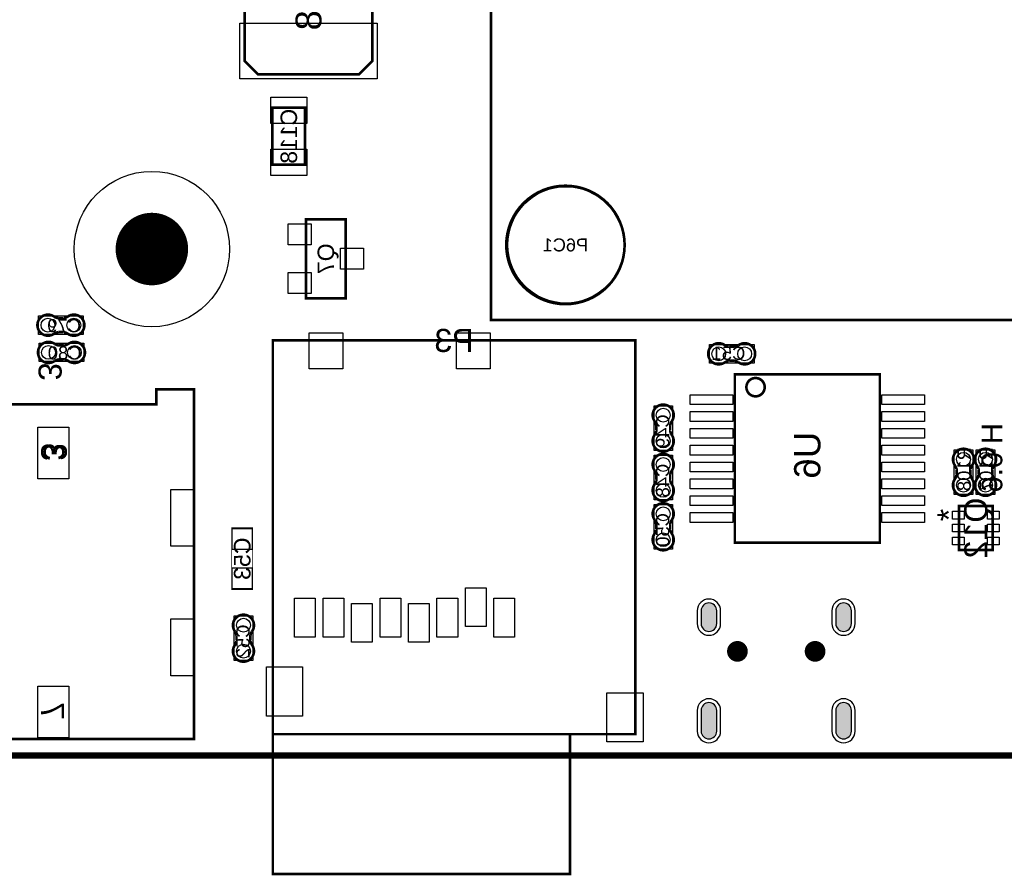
# Model space of a CAD drawing. Extents: x -1 to 140, y -97 to 0.
# Tile 5 of 8: x 47 to 85, y -97 to -64. Entities that reach past the tile are written whole.
import ezdxf
from ezdxf.enums import TextEntityAlignment as Align

# ---------------------------------------------------------------- set-up
doc = ezdxf.new("R2010")
doc.units = 0
doc.header["$MEASUREMENT"] = 0
for name, color, linetype in [('ASSEMBLY_OUTLINES_BTM', 191, 'CONTINUOUS'), ('ASSEMBLY_REF_DES_BTM', 191, 'CONTINUOUS'), ('BOARD_OUTLINE', 10, 'CONTINUOUS'), ('MOUNTING_HOLE_PADS_LAYER_5', 181, 'CONTINUOUS'), ('MOUNTING_HOLES_LAYER_BOTT6', 42, 'CONTINUOUS'), ('PART_HOLES_LAYER_BOTTOM', 30, 'CONTINUOUS'), ('PART_PADS_LAYER_BOTTOM', 181, 'CONTINUOUS'), ('PART_PADS_SMD_BTM', 181, 'CONTINUOUS')]:
    doc.layers.add(name, color=color, linetype=linetype)
doc.styles.add('ARIAL', font='arial.ttf')
doc.styles.add('VERIBEST_GERBER_0', font='arial.ttf')

msp = doc.modelspace()

# ---------------------------------------------------------------- hatches: boundary and pattern name
at = {"layer": 'PART_HOLES_LAYER_BOTTOM'}
for points in [[(73.524, -86.413022, 1), (72.924, -86.413022), (72.924, -86.913022, 1), (73.524, -86.913022)], [(78.724, -86.413022, 1), (78.124, -86.413022), (78.124, -86.913022, 1), (78.724, -86.913022)], [(73.524, -90.263022, 1), (72.924, -90.263022), (72.924, -91.063022, 1), (73.524, -91.063022)], [(78.724, -90.263022, 1), (78.124, -90.263022), (78.124, -91.063022, 1), (78.724, -91.063022)]]:
    msp.add_hatch(color=256, dxfattribs=at).paths.add_polyline_path(points, flags=0)

# ---------------------------------------------------------------- linework, layer by layer
at = {"layer": 'ASSEMBLY_OUTLINES_BTM'}
for points, const_width in [([(64.807, -75.185), (64.807, -45.185), (120.907, -45.185), (120.907, -75.185)], 0.1), ([(59.709, -60.761), (60.229, -61.281), (60.229, -65.181), (59.709, -65.701), (55.809, -65.701), (55.289, -65.181), (55.289, -61.281), (55.809, -60.761)], 0.1), ([(56.358, -69.195), (56.358, -66.995), (57.628, -66.995), (57.628, -69.195)], 0.1), ([(57.666, -74.349), (57.666, -71.301), (59.19, -71.301), (59.19, -74.349)], 0.1016), ([(56.381, -91.179022), (56.381, -75.979022), (70.381, -75.979022), (70.381, -91.179022)], 0.1), ([(74.224, -83.783), (74.224, -77.283), (79.824, -77.283), (79.824, -83.783)], 0.1), ([(39.936, -91.368), (39.936, -77.868), (41.386, -77.868), (41.386, -78.448), (51.886, -78.448), (51.886, -77.868), (53.336, -77.868), (53.336, -91.368)], 0.1), ([(82.88, -84.073), (82.88, -82.373), (84.18, -82.373), (84.18, -84.073)], 0.1), ([(54.7916, -85.605912), (54.7916, -83.204088), (55.6044, -83.204088), (55.6044, -85.605912)], 0.0254), ([(56.381, -96.579022), (56.381, -91.179022), (67.861, -91.179022), (67.861, -96.579022)], 0.1)]:
    msp.add_lwpolyline(points, close=True, dxfattribs=dict(at, const_width=const_width))
at = {"layer": 'ASSEMBLY_OUTLINES_BTM', "const_width": 0.1016}
for points in [[(65.396, -72.292, -1), (69.968, -72.292, -1)], [(74.670436, -77.782942, -1), (75.377572, -77.782942, -1)]]:
    msp.add_lwpolyline(points, format="xyb", close=True, dxfattribs=at)
for points in [[(48.094654, -75.658256), (48.315126, -75.658256), (48.315634, -75.658764, -0.088782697), (48.47159, -75.727344), (48.47032, -75.726328, 1.875349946), (48.471082, -75.05145), (48.470828, -75.051196, -0.088801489), (48.314872, -75.119776), (48.314364, -75.120284), (48.093892, -75.120284), (48.08932, -75.118506, -0.081091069), (47.942762, -75.065674, 2.020315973), (47.942508, -75.712104), (47.94327, -75.712866, -0.081091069), (48.089828, -75.660034)], [(48.116654, -76.711256), (48.337126, -76.711256), (48.337634, -76.711764, -0.088782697), (48.49359, -76.780344), (48.49232, -76.779328, 1.875349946), (48.493082, -76.10445), (48.492828, -76.104196, -0.088801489), (48.336872, -76.172776), (48.336364, -76.173284), (48.115892, -76.173284), (48.11132, -76.171506, -0.081091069), (47.964762, -76.118674, 2.020315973), (47.964508, -76.765104), (47.96527, -76.765866, -0.081091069), (48.111828, -76.713034)], [(74.204346, -76.224744), (73.983874, -76.224744), (73.983366, -76.224236, -0.088782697), (73.82741, -76.155656), (73.82868, -76.156672, 1.875349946), (73.827918, -76.83155), (73.828172, -76.831804, -0.088801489), (73.984128, -76.763224), (73.984636, -76.762716), (74.205108, -76.762716), (74.20968, -76.764494, -0.081091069), (74.356238, -76.817326, 2.020315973), (74.356492, -76.170896), (74.35573, -76.170134, -0.081091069), (74.209172, -76.222966)], [(71.188744, -79.260654), (71.188744, -79.481126), (71.188236, -79.481634, -0.088782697), (71.119656, -79.63759), (71.120672, -79.63632, 1.875349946), (71.79555, -79.637082), (71.795804, -79.636828, -0.088801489), (71.727224, -79.480872), (71.726716, -79.480364), (71.726716, -79.259892), (71.728494, -79.25532, -0.081091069), (71.781326, -79.108762, 2.020315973), (71.134896, -79.108508), (71.134134, -79.10927, -0.081091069), (71.186966, -79.255828)], [(83.324256, -81.170346), (83.324256, -80.949874), (83.324764, -80.949366, -0.088782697), (83.393344, -80.79341), (83.392328, -80.79468, 1.875349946), (82.71745, -80.793918), (82.717196, -80.794172, -0.088801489), (82.785776, -80.950128), (82.786284, -80.950636), (82.786284, -81.171108), (82.784506, -81.17568, -0.081091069), (82.731674, -81.322238, 2.020315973), (83.378104, -81.322492), (83.378866, -81.32173, -0.081091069), (83.326034, -81.175172)], [(84.174256, -81.170346), (84.174256, -80.949874), (84.174764, -80.949366, -0.088782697), (84.243344, -80.79341), (84.242328, -80.79468, 1.875349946), (83.56745, -80.793918), (83.567196, -80.794172, -0.088801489), (83.635776, -80.950128), (83.636284, -80.950636), (83.636284, -81.171108), (83.634506, -81.17568, -0.081091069), (83.581674, -81.322238, 2.020315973), (84.228104, -81.322492), (84.228866, -81.32173, -0.081091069), (84.176034, -81.175172)], [(71.188744, -81.165654), (71.188744, -81.386126), (71.188236, -81.386634, -0.088782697), (71.119656, -81.54259), (71.120672, -81.54132, 1.875349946), (71.79555, -81.542082), (71.795804, -81.541828, -0.088801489), (71.727224, -81.385872), (71.726716, -81.385364), (71.726716, -81.164892), (71.728494, -81.16032, -0.081091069), (71.781326, -81.013762, 2.020315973), (71.134896, -81.013508), (71.134134, -81.01427, -0.081091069), (71.186966, -81.160828)], [(71.188744, -83.070654), (71.188744, -83.291126), (71.188236, -83.291634, -0.088782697), (71.119656, -83.44759), (71.120672, -83.44632, 1.875349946), (71.79555, -83.447082), (71.795804, -83.446828, -0.088801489), (71.727224, -83.290872), (71.726716, -83.290364), (71.726716, -83.069892), (71.728494, -83.06532, -0.081091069), (71.781326, -82.918762, 2.020315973), (71.134896, -82.918508), (71.134134, -82.91927, -0.081091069), (71.186966, -83.065828)], [(54.977744, -87.372654), (54.977744, -87.593126), (54.977236, -87.593634, -0.088782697), (54.908656, -87.74959), (54.909672, -87.74832, 1.875349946), (55.58455, -87.749082), (55.584804, -87.748828, -0.088801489), (55.516224, -87.592872), (55.515716, -87.592364), (55.515716, -87.371892), (55.517494, -87.36732, -0.081091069), (55.570326, -87.220762, 2.020315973), (54.923896, -87.220508), (54.923134, -87.22127, -0.081091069), (54.975966, -87.367828)]]:
    msp.add_lwpolyline(points, format="xyb", dxfattribs=at)
at = {"layer": 'ASSEMBLY_OUTLINES_BTM'}
for points in [[(47.3324, -75.7436), (47.3324, -75.0324), (49.0596, -75.0324), (49.0596, -75.7436)], [(47.3544, -76.7966), (47.3544, -76.0854), (49.0816, -76.0854), (49.0816, -76.7966)], [(73.2394, -76.8506), (73.2394, -76.1394), (74.9666, -76.1394), (74.9666, -76.8506)], [(71.1034, -80.2256), (71.1034, -78.4984), (71.8146, -78.4984), (71.8146, -80.2256)], [(82.6984, -81.9326), (82.6984, -80.2054), (83.4096, -80.2054), (83.4096, -81.9326)], [(83.5484, -81.9326), (83.5484, -80.2054), (84.2596, -80.2054), (84.2596, -81.9326)], [(71.1034, -82.1306), (71.1034, -80.4034), (71.8146, -80.4034), (71.8146, -82.1306)], [(71.1034, -84.0356), (71.1034, -82.3084), (71.8146, -82.3084), (71.8146, -84.0356)], [(54.8924, -88.3376), (54.8924, -86.6104), (55.6036, -86.6104), (55.6036, -88.3376)]]:
    msp.add_lwpolyline(points, close=True, dxfattribs=at)
for points in [[(48.093892, -75.120284), (48.08932, -75.118506)], [(48.314872, -75.119776), (48.314364, -75.120284)], [(48.471082, -75.05145), (48.470828, -75.051196)], [(48.089828, -75.660034), (48.094654, -75.658256)], [(48.315126, -75.658256), (48.315634, -75.658764)], [(47.942508, -75.712104), (47.94327, -75.712866)], [(48.115892, -76.173284), (48.11132, -76.171506)], [(48.336872, -76.172776), (48.336364, -76.173284)], [(48.493082, -76.10445), (48.492828, -76.104196)], [(73.983874, -76.224744), (73.983366, -76.224236)], [(74.209172, -76.222966), (74.204346, -76.224744)], [(74.356492, -76.170896), (74.35573, -76.170134)], [(47.964508, -76.765104), (47.96527, -76.765866)], [(48.111828, -76.713034), (48.116654, -76.711256)], [(48.337126, -76.711256), (48.337634, -76.711764)], [(73.984128, -76.763224), (73.984636, -76.762716)], [(74.205108, -76.762716), (74.20968, -76.764494)], [(73.827918, -76.83155), (73.828172, -76.831804)], [(71.134896, -79.108508), (71.134134, -79.10927)], [(71.186966, -79.255828), (71.188744, -79.260654)], [(71.726716, -79.259892), (71.728494, -79.25532)], [(71.188744, -79.481126), (71.188236, -79.481634)], [(71.727224, -79.480872), (71.726716, -79.480364)], [(71.79555, -79.637082), (71.795804, -79.636828)], [(82.71745, -80.793918), (82.717196, -80.794172)], [(82.785776, -80.950128), (82.786284, -80.950636)], [(83.324256, -80.949874), (83.324764, -80.949366)], [(83.56745, -80.793918), (83.567196, -80.794172)], [(83.635776, -80.950128), (83.636284, -80.950636)], [(84.174256, -80.949874), (84.174764, -80.949366)], [(71.134896, -81.013508), (71.134134, -81.01427)], [(71.186966, -81.160828), (71.188744, -81.165654)], [(71.726716, -81.164892), (71.728494, -81.16032)], [(82.786284, -81.171108), (82.784506, -81.17568)], [(83.326034, -81.175172), (83.324256, -81.170346)], [(83.378104, -81.322492), (83.378866, -81.32173)], [(83.636284, -81.171108), (83.634506, -81.17568)], [(84.176034, -81.175172), (84.174256, -81.170346)], [(84.228104, -81.322492), (84.228866, -81.32173)], [(71.188744, -81.386126), (71.188236, -81.386634)], [(71.727224, -81.385872), (71.726716, -81.385364)], [(71.79555, -81.542082), (71.795804, -81.541828)], [(71.134896, -82.918508), (71.134134, -82.91927)], [(71.186966, -83.065828), (71.188744, -83.070654)], [(71.726716, -83.069892), (71.728494, -83.06532)], [(71.188744, -83.291126), (71.188236, -83.291634)], [(71.727224, -83.290872), (71.726716, -83.290364)], [(71.79555, -83.447082), (71.795804, -83.446828)], [(54.923896, -87.220508), (54.923134, -87.22127)], [(54.975966, -87.367828), (54.977744, -87.372654)], [(55.515716, -87.371892), (55.517494, -87.36732)], [(54.977744, -87.593126), (54.977236, -87.593634)], [(55.516224, -87.592872), (55.515716, -87.592364)], [(55.58455, -87.749082), (55.584804, -87.748828)]]:
    msp.add_lwpolyline(points, dxfattribs=at)
at = {"layer": 'BOARD_OUTLINE', "const_width": 0.25}
msp.add_lwpolyline([(0, -92), (0, 0), (139, 0), (139, -92)], close=True, dxfattribs=at)
at = {"layer": 'MOUNTING_HOLE_PADS_LAYER_5'}
msp.add_circle((51.709992, -72.45), 3, dxfattribs=at)
at = {"layer": 'MOUNTING_HOLES_LAYER_BOTT6'}
for points, const_width in [([(51.009992, -72.45, -1), (52.409992, -72.45, -1)], 1.4), ([(74.124, -87.983022, -1), (74.524, -87.983022, -1)], 0.4), ([(77.124, -87.983022, -1), (77.524, -87.983022, -1)], 0.4)]:
    msp.add_lwpolyline(points, format="xyb", close=True, dxfattribs=dict(at, const_width=const_width))
at = {"layer": 'PART_HOLES_LAYER_BOTTOM'}
for points in [[(73.524, -86.413022, 1), (72.924, -86.413022), (72.924, -86.913022, 1), (73.524, -86.913022)], [(78.724, -86.413022, 1), (78.124, -86.413022), (78.124, -86.913022, 1), (78.724, -86.913022)], [(73.524, -90.263022, 1), (72.924, -90.263022), (72.924, -91.063022, 1), (73.524, -91.063022)], [(78.724, -90.263022, 1), (78.124, -90.263022), (78.124, -91.063022, 1), (78.724, -91.063022)]]:
    msp.add_lwpolyline(points, format="xyb", close=True, dxfattribs=at)
at = {"layer": 'PART_PADS_LAYER_BOTTOM'}
for points in [[(73.674, -86.413022, 1), (72.774, -86.413022), (72.774, -86.913022, 1), (73.674, -86.913022)], [(78.874, -86.413022, 1), (77.974, -86.413022), (77.974, -86.913022, 1), (78.874, -86.913022)], [(73.674, -90.263022, 1), (72.774, -90.263022), (72.774, -91.063022, 1), (73.674, -91.063022)], [(78.874, -90.263022, 1), (77.974, -90.263022), (77.974, -91.063022, 1), (78.874, -91.063022)]]:
    msp.add_lwpolyline(points, format="xyb", close=True, dxfattribs=at)
at = {"layer": 'PART_PADS_SMD_BTM'}
for points in [[(55.109, -65.8808), (55.109, -63.7308), (60.409, -63.7308), (60.409, -65.8808)], [(56.2995, -67.597), (56.2995, -66.581), (57.6965, -66.581), (57.6965, -67.597)], [(56.2995, -69.609), (56.2995, -68.593), (57.6965, -68.593), (57.6965, -69.609)], [(56.9675, -72.2916), (56.9675, -71.4788), (57.8565, -71.4788), (57.8565, -72.2916)], [(58.9995, -73.2314), (58.9995, -72.4186), (59.8885, -72.4186), (59.8885, -73.2314)], [(56.9675, -74.1712), (56.9675, -73.3584), (57.8565, -73.3584), (57.8565, -74.1712)], [(57.781, -77.079022), (57.781, -75.679022), (59.081, -75.679022), (59.081, -77.079022)], [(63.481, -77.079022), (63.481, -75.679022), (64.781, -75.679022), (64.781, -77.079022)], [(72.4985, -78.4535), (72.4985, -78.0725), (74.1495, -78.0725), (74.1495, -78.4535)], [(79.8985, -78.4535), (79.8985, -78.0725), (81.5495, -78.0725), (81.5495, -78.4535)], [(72.4985, -79.1035), (72.4985, -78.7225), (74.1495, -78.7225), (74.1495, -79.1035)], [(79.8985, -79.1035), (79.8985, -78.7225), (81.5495, -78.7225), (81.5495, -79.1035)], [(47.306, -81.328), (47.306, -79.328), (48.506, -79.328), (48.506, -81.328)], [(72.4985, -79.7535), (72.4985, -79.3725), (74.1495, -79.3725), (74.1495, -79.7535)], [(79.8985, -79.7535), (79.8985, -79.3725), (81.5495, -79.3725), (81.5495, -79.7535)], [(72.4985, -80.4035), (72.4985, -80.0225), (74.1495, -80.0225), (74.1495, -80.4035)], [(79.8985, -80.4035), (79.8985, -80.0225), (81.5495, -80.0225), (81.5495, -80.4035)], [(72.4985, -81.0535), (72.4985, -80.6725), (74.1495, -80.6725), (74.1495, -81.0535)], [(79.8985, -81.0535), (79.8985, -80.6725), (81.5495, -80.6725), (81.5495, -81.0535)], [(72.4985, -81.7035), (72.4985, -81.3225), (74.1495, -81.3225), (74.1495, -81.7035)], [(79.8985, -81.7035), (79.8985, -81.3225), (81.5495, -81.3225), (81.5495, -81.7035)], [(52.436, -83.928), (52.436, -81.728), (53.336, -81.728), (53.336, -83.928)], [(72.4985, -82.3535), (72.4985, -81.9725), (74.1495, -81.9725), (74.1495, -82.3535)], [(79.8985, -82.3535), (79.8985, -81.9725), (81.5495, -81.9725), (81.5495, -82.3535)], [(72.4985, -83.0035), (72.4985, -82.6225), (74.1495, -82.6225), (74.1495, -83.0035)], [(79.8985, -83.0035), (79.8985, -82.6225), (81.5495, -82.6225), (81.5495, -83.0035)], [(82.635, -82.873), (82.635, -82.573), (83.085, -82.573), (83.085, -82.873)], [(83.985, -82.873), (83.985, -82.573), (84.435, -82.573), (84.435, -82.873)], [(54.817, -84.0494), (54.817, -83.2366), (55.579, -83.2366), (55.579, -84.0494)], [(82.635, -83.373), (82.635, -83.073), (83.085, -83.073), (83.085, -83.373)], [(83.985, -83.373), (83.985, -83.073), (84.435, -83.073), (84.435, -83.373)], [(82.635, -83.873), (82.635, -83.573), (83.085, -83.573), (83.085, -83.873)], [(83.985, -83.873), (83.985, -83.573), (84.435, -83.573), (84.435, -83.873)], [(54.817, -85.5734), (54.817, -84.7606), (55.579, -84.7606), (55.579, -85.5734)], [(63.821, -87.029022), (63.821, -85.529022), (64.621, -85.529022), (64.621, -87.029022)], [(57.221, -87.429022), (57.221, -85.929022), (58.021, -85.929022), (58.021, -87.429022)], [(58.321, -87.429022), (58.321, -85.929022), (59.121, -85.929022), (59.121, -87.429022)], [(60.521, -87.429022), (60.521, -85.929022), (61.321, -85.929022), (61.321, -87.429022)], [(62.721, -87.429022), (62.721, -85.929022), (63.521, -85.929022), (63.521, -87.429022)], [(64.921, -87.429022), (64.921, -85.929022), (65.721, -85.929022), (65.721, -87.429022)], [(59.421, -87.629022), (59.421, -86.129022), (60.221, -86.129022), (60.221, -87.629022)], [(61.621, -87.629022), (61.621, -86.129022), (62.421, -86.129022), (62.421, -87.629022)], [(52.436, -88.928), (52.436, -86.728), (53.336, -86.728), (53.336, -88.928)], [(56.131, -90.479022), (56.131, -88.579022), (57.531, -88.579022), (57.531, -90.479022)], [(47.306, -91.328), (47.306, -89.328), (48.506, -89.328), (48.506, -91.328)], [(69.281, -91.479022), (69.281, -89.579022), (70.681, -89.579022), (70.681, -91.479022)]]:
    msp.add_lwpolyline(points, close=True, dxfattribs=at)
for centre, radius in [((67.682, -72.292), 2.25), ((67.707, -72.285), 2.25), ((47.696, -75.388), 0.2667), ((48.696, -75.388), 0.2667), ((47.718, -76.441), 0.2667), ((48.718, -76.441), 0.2667), ((73.603, -76.495), 0.2667), ((74.603, -76.495), 0.2667), ((71.459, -78.862), 0.2667), ((71.459, -79.862), 0.2667), ((71.459, -80.767), 0.2667), ((83.054, -80.569), 0.2667), ((83.904, -80.569), 0.2667), ((83.054, -81.569), 0.2667), ((83.904, -81.569), 0.2667), ((71.459, -81.767), 0.2667), ((71.459, -82.672), 0.2667), ((71.459, -83.672), 0.2667), ((55.248, -86.974), 0.2667), ((55.248, -87.974), 0.2667)]:
    msp.add_circle(centre, radius, dxfattribs=at)

# ---------------------------------------------------------------- texts
at = {"layer": 'ASSEMBLY_OUTLINES_BTM', "text_generation_flag": 2}
for s, rotation, style, p in [('3', 270, 'VERIBEST_GERBER_0', (47.78008, -77.183899)), ('3', 270, 'ARIAL', (47.88008, -80.283899)), ('3', 270, 'ARIAL', (47.98008, -80.283899)), ('*', 90, 'VERIBEST_GERBER_0', (82.487881, -82.718912)), ('7', 270, 'ARIAL', (47.876, -90.288))]:
    msp.add_text(s, height=0.89, rotation=rotation, dxfattribs=dict(at, style=style)).set_placement(p, align=Align.MIDDLE_CENTER)
at = {"layer": 'ASSEMBLY_OUTLINES_BTM', "style": 'ARIAL', "text_generation_flag": 2}
msp.add_text('H 0.6', height=0.8, rotation=90, dxfattribs=at).set_placement((84.155, -81.842), align=Align.MIDDLE_RIGHT)
at = {"layer": 'ASSEMBLY_REF_DES_BTM', "style": 'ARIAL', "text_generation_flag": 2}
for s, height, p in [('L8', 1, (57.759, -63.231)), ('C118', 0.635, (56.998, -68.095)), ('Q7', 0.635, (58.428, -72.825)), ('C49', 0.508, (71.438172, -79.484504)), ('U6', 1.016, (77.020953, -80.409047)), ('R108', 0.508, (83.074828, -80.946496)), ('R107', 0.508, (83.924828, -80.946496)), ('C48', 0.508, (71.438172, -81.389504)), ('Q12', 0.89, (83.53, -83.223)), ('C50', 0.508, (71.438172, -83.294504)), ('C53', 0.64, (55.198, -84.405)), ('C52', 0.508, (55.227172, -87.596504))]:
    msp.add_text(s, height=height, rotation=90, dxfattribs=at).set_placement(p, align=Align.MIDDLE_CENTER)
at = {"layer": 'ASSEMBLY_REF_DES_BTM', "text_generation_flag": 2}
for s, height, style, p in [('P6C1', 0.5, 'VERIBEST_GERBER_0', (67.682, -72.292)), ('C79', 0.508, 'ARIAL', (48.318504, -75.408828)), ('P3', 0.89, 'ARIAL', (63.381, -75.979022)), ('C80', 0.508, 'ARIAL', (48.340504, -76.461828)), ('C51', 0.508, 'ARIAL', (73.980496, -76.474172))]:
    msp.add_text(s, height=height, dxfattribs=dict(at, style=style)).set_placement(p, align=Align.MIDDLE_CENTER)

doc.saveas('drawing.dxf')
